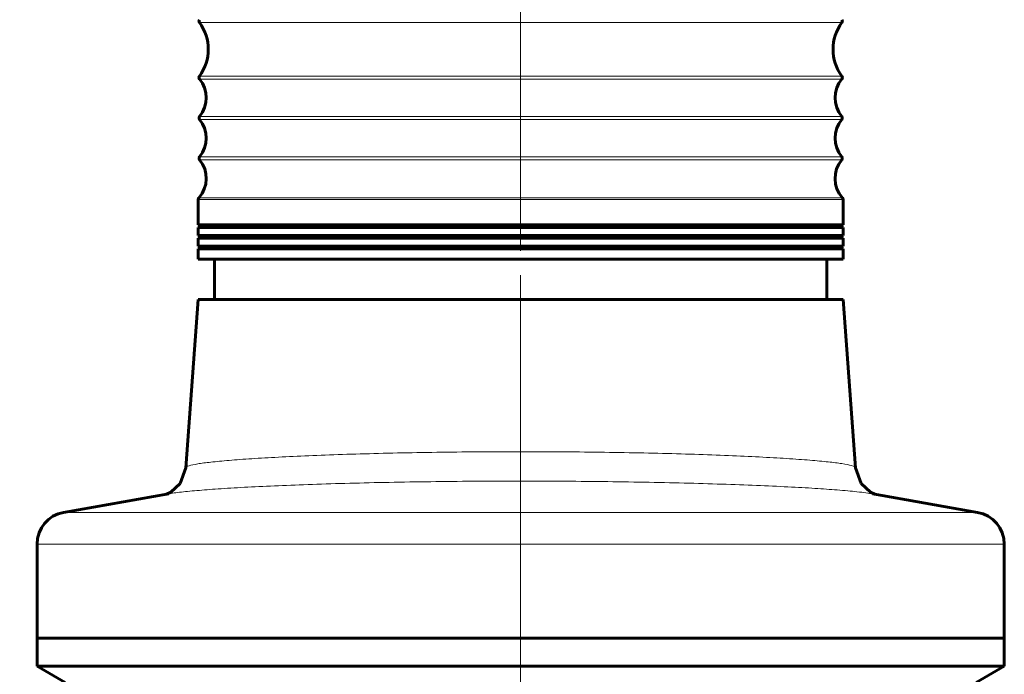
# Model space of a CAD drawing. Header units: millimetres. Extents: x 0 to 420, y 0 to 297.
# Tile 5 of 10: x 46 to 107, y 110 to 151. Entities that reach past the tile are written whole.
import ezdxf

# ---------------------------------------------------------------- set-up
doc = ezdxf.new("R2010")
doc.units = ezdxf.units.MM
for name, pattern in [('K5LT_AXLED', [19.5, 15, -1.5, 1.5, -1.5]), ('K5LT_BASIC', [0]), ('K5LT_THIN', [0])]:
    doc.linetypes.add(name, pattern=pattern)
doc.layers.add('Системный слой', color=7, linetype='Continuous')
doc.styles.add('KDIMTEXTSTYLE', font='GOST_AU.SHX', dxfattribs={"width": 0.96, "oblique": 15, "height": 5})
doc.styles.add('KTEXTSTYLE', font='GOST_AU.SHX', dxfattribs={"width": 0.96, "height": 5})
doc.dimstyles.new('KDIMSTYLE (0.50)', dxfattribs={"dimtxt": 5, "dimasz": 1, "dimexe": 2, "dimexo": 0, "dimgap": 1, "dimtad": 1, "dimlfac": 2, "dimtxsty": 'KDIMTEXTSTYLE', "dimsah": 1, "dimcen": 0, "dimdle": 1, "dimadec": 0, "dimazin": 0, "dimtfac": 0.667, "dimtmove": 0, "dimatfit": 3, "dimfxl": 1, "dimtvp": 1, "dimtolj": 1, "dimtzin": 0, "dimarcsym": 0})

# ---------------------------------------------------------------- blocks, each defined once
blk = doc.blocks.new('U0')
at = {"layer": 'Системный слой', "color": 150, "linetype": 'K5LT_BASIC', "lineweight": 60, "true_color": 0x0080ff}
for p, q in [((98.213, 123.114), (98.213, 123.117)), ((98.566, 122.132), (98.213, 123.114)), ((99.14, 121.599), (98.566, 122.132)), ((99.416, 121.469), (99.14, 121.599))]:
    blk.add_line(p, q, dxfattribs=at)
blk = doc.blocks.new('U1')
at = {"layer": 'Системный слой', "color": 150, "linetype": 'K5LT_BASIC', "lineweight": 60, "true_color": 0x0080ff}
for p, q in [((56.314, 122.133), (56.666, 123.114)), ((56.666, 123.114), (56.667, 123.117)), ((55.463, 121.469), (55.742, 121.6)), ((55.742, 121.6), (56.314, 122.133))]:
    blk.add_line(p, q, dxfattribs=at)
blk = doc.blocks.new('D0')
at = {"layer": 'Системный слой'}
for points in [[(38.641, 246.055), (37.982, 251.055), (37.324, 246.055), (37.982, 246.555)], [(37.982, 59.305), (38.641, 64.305), (37.982, 63.805), (37.324, 64.305)]]:
    blk.add_hatch(color=7, dxfattribs=at).paths.add_polyline_path(points)
at = {"layer": 'Системный слой', "color": 7, "linetype": 'K5LT_THIN', "lineweight": 18}
for p, q in [((63.19, 251.055), (35.982, 251.055)), ((37.324, 246.055), (37.982, 251.055)), ((37.982, 251.055), (38.641, 246.055)), ((37.982, 251.055), (37.982, 59.305)), ((37.982, 246.555), (37.324, 246.055)), ((38.641, 246.055), (37.982, 246.555)), ((37.982, 59.305), (37.324, 64.305)), ((37.324, 64.305), (37.982, 63.805)), ((37.982, 63.805), (38.641, 64.305)), ((38.641, 64.305), (37.982, 59.305)), ((47.44, 59.305), (35.982, 59.305))]:
    blk.add_line(p, q, dxfattribs=at)
blk.add_wipeout([(36.982, 149.706), (29.847, 149.706), (29.847, 160.216), (36.982, 160.216)]).dxf.layer = 'Системный слой'
at = {"layer": 'Системный слой', "color": 7, "insert": (30.448, 149.706), "char_height": 5, "attachment_point": 1, "rotation": 90, "style": 'KTEXTSTYLE'}
blk.add_mtext('\\H3.5;\\W0.965;\\Q15;\\Q15;\\H5.00;384', dxfattribs=at)
blk = doc.blocks.new('KDIMARROW_01')
at = {"layer": 'Системный слой'}
blk.add_hatch(color=0, dxfattribs=at).paths.add_polyline_path([(-5, -0.658), (0, 0), (-5, 0.658), (-4.5, 0)])
at = {"layer": 'Системный слой', "color": 0, "linetype": 'K5LT_THIN', "lineweight": 18}
for p, q in [((-4.5, 0), (-5, 0.658)), ((-5, 0.658), (0, 0)), ((0, 0), (-5, -0.658)), ((-5, -0.658), (-4.5, 0)), ((0, 0), (-1, 0))]:
    blk.add_line(p, q, dxfattribs=at)

msp = doc.modelspace()

# ---------------------------------------------------------------- linework, layer by layer
at = {"layer": 'Системный слой', "color": 30, "linetype": 'K5LT_AXLED', "lineweight": 18, "true_color": 0xff8000}
for p, q in [((77.4397, 171.0546), (77.4397, 133.5546)), ((77.4397, 133.5546), (77.4397, 120.321)), ((77.4397, 124.2857), (77.4397, 112.5546)), ((77.4397, 112.5546), (77.4397, 107.8046))]:
    msp.add_line(p, q, dxfattribs=at)
at = {"layer": 'Системный слой', "color": 7, "linetype": 'K5LT_THIN', "lineweight": 18}
for p, q in [((97.369, 150.7145), (57.5105, 150.7145)), ((97.3646, 147.4006), (57.5149, 147.4006)), ((97.3597, 147.2148), (57.5198, 147.2148)), ((97.355, 144.9002), (57.5245, 144.9002)), ((97.355, 144.7091), (57.5245, 144.7091)), ((97.355, 142.4002), (57.5245, 142.4002)), ((97.355, 142.2091), (57.5245, 142.2091)), ((97.4397, 139.746), (57.4397, 139.746)), ((97.4015, 139.846), (57.478, 139.846)), ((105.787, 120.3461), (49.0924, 120.3461)), ((107.4397, 118.3764), (47.4397, 118.3764))]:
    msp.add_line(p, q, dxfattribs=at)
at = {"layer": 'Системный слой', "color": 150, "linetype": 'K5LT_BASIC', "lineweight": 60, "true_color": 0x0080ff}
for p, q in [((57.4397, 139.746), (57.4397, 138.1796)), ((97.4397, 139.746), (97.4397, 138.1796)), ((97.4397, 138.1796), (57.4397, 138.1796)), ((57.4397, 138.013), (57.4397, 137.513)), ((97.4397, 138.013), (57.4397, 138.013)), ((97.4397, 137.513), (57.4397, 137.513)), ((97.4397, 138.013), (97.4397, 137.513)), ((57.4397, 137.3463), (57.4397, 136.8463)), ((97.4397, 137.3463), (57.4397, 137.3463)), ((97.4397, 136.8463), (57.4397, 136.8463)), ((97.4397, 137.3463), (97.4397, 136.8463)), ((97.4397, 136.6796), (57.4397, 136.6796)), ((57.4397, 136.6796), (57.4397, 136.0546)), ((97.4397, 136.6796), (97.4397, 136.0546)), ((97.4397, 136.0546), (57.4397, 136.0546)), ((58.4397, 136.0546), (58.4397, 133.5546)), ((96.4397, 136.0546), (96.4397, 133.5546)), ((57.4397, 133.5546), (56.6666, 123.1173)), ((97.4397, 133.5546), (57.4397, 133.5546)), ((97.4397, 133.5546), (98.2129, 123.1173)), ((55.5901, 121.4918), (49.0924, 120.3461)), ((99.2894, 121.4918), (105.787, 120.3461)), ((47.4397, 118.3764), (47.4397, 112.5546)), ((107.4397, 118.3764), (107.4397, 112.5546)), ((107.4397, 112.5546), (47.4397, 112.5546)), ((47.4397, 112.5546), (47.4397, 110.8046)), ((107.4397, 112.5546), (47.4397, 112.5546)), ((107.4397, 112.5546), (107.4397, 110.8046)), ((107.4397, 110.8046), (47.4397, 110.8046)), ((47.4397, 110.8046), (49.1897, 109.8046)), ((107.4397, 110.8046), (105.6897, 109.8046))]:
    msp.add_line(p, q, dxfattribs=at)
for centre, radius, start, end in [((57.6304, 150.8046), 0.15, 143.068601, 216.931399), ((97.2491, 150.8046), 0.15, 323.068601, 36.931399), ((55.3022, 149.0546), 2.7625, 323.221013, 36.931399), ((99.5772, 149.0546), 2.7625, 143.068601, 216.778987), ((57.635, 147.3108), 0.15, 143.221013, 219.799389), ((56.1272, 146.0546), 1.8125, 320.435782, 39.799389), ((98.7522, 146.0546), 1.8125, 140.200611, 219.564218), ((97.2445, 147.3108), 0.15, 320.200611, 36.778987), ((57.6402, 144.8046), 0.15, 140.435782, 219.564218), ((97.2393, 144.8046), 0.15, 320.435782, 39.564218), ((56.1272, 143.5546), 1.8125, 320.435782, 39.564218), ((98.7522, 143.5546), 1.8125, 140.435782, 219.564218), ((57.6402, 142.3046), 0.15, 140.435782, 219.564218), ((97.2393, 142.3046), 0.15, 320.435782, 39.564218), ((56.1272, 141.0546), 1.8125, 318.17825, 39.564218), ((98.7522, 141.0546), 1.8125, 140.435782, 221.82175), ((57.5897, 139.746), 0.15, 138.17825, 180), ((97.2897, 139.746), 0.15, 0, 41.82175), ((57.4397, 138.0963), 0.0833, 270, 90), ((97.4397, 138.0963), 0.0833, 90, 270), ((57.4397, 137.4296), 0.0833, 270, 90), ((97.4397, 137.4296), 0.0833, 90, 270), ((57.4397, 136.763), 0.0833, 270, 90), ((97.4397, 136.763), 0.0833, 90, 270), ((49.4397, 118.3764), 2, 100, 180), ((105.4397, 118.3764), 2, 0, 80)]:
    msp.add_arc(centre, radius, start, end, dxfattribs=at)
at = {"layer": 'Системный слой', "color": 7, "linetype": 'K5LT_THIN', "lineweight": 18}
for points, knots in [([(98.2129, 123.1173), (98.2096, 123.1616), (98.0526, 123.2458), (97.4354, 123.3665), (96.553, 123.477), (95.4089, 123.5828), (93.9756, 123.6855), (92.2789, 123.7822), (90.3636, 123.8697), (88.2512, 123.9464), (85.9781, 124.0102), (83.5792, 124.0594), (81.0916, 124.0926), (78.552, 124.1088), (75.9968, 124.1077), (73.4633, 124.0892), (70.9876, 124.0539), (68.6063, 124.0029), (66.355, 123.9375), (64.2686, 123.8594), (62.3803, 123.7708), (60.7203, 123.6736), (59.3123, 123.5698), (58.189, 123.4623), (57.3453, 123.3508), (56.8007, 123.2352), (56.6695, 123.157), (56.6666, 123.1173)], [0, 0, 0, 0, 1.3629476, 2.551491, 3.611945, 4.6997116, 5.8193548, 6.9226345, 8.028501, 9.131307, 10.2329866, 11.331767, 12.4283897, 13.5236095, 14.6180987, 15.7130339, 16.8085239, 17.9061326, 19.0060029, 20.107693, 21.2116173, 22.3168319, 23.4227745, 24.536244, 25.6247326, 26.7818595, 28, 28, 28, 28]), ([(99.2894, 121.4918), (99.0393, 121.5359), (98.4204, 121.6186), (97.1653, 121.7331), (95.7154, 121.8351), (94.0422, 121.9296), (92.1064, 122.0179), (89.942, 122.0972), (87.6041, 122.1647), (85.1171, 122.219), (82.5236, 122.2584), (79.863, 122.2817), (77.1697, 122.2884), (74.4866, 122.2784), (71.8373, 122.2518), (69.2675, 122.2095), (66.8047, 122.1525), (64.4976, 122.0825), (62.3789, 122.0014), (60.4766, 121.9109), (58.8326, 121.8139), (57.4465, 121.711), (56.3373, 121.6034), (55.8029, 121.5293), (55.5901, 121.4918)], [0, 0, 0, 0, 1.3782689, 2.5800267, 3.6521775, 4.7525623, 5.8866424, 7.0054658, 8.1314732, 9.2536497, 10.3754296, 11.4955107, 12.6102201, 13.7296269, 14.8419103, 15.9668575, 17.0873202, 18.2143294, 19.3368191, 20.4567459, 21.5867272, 22.686123, 23.828646, 25, 25, 25, 25])]:
    msp.add_open_spline(points, degree=3, knots=knots, dxfattribs=at)

# ---------------------------------------------------------------- block references
at = {"layer": 'Системный слой'}
for name in ['U1', 'U0']:
    msp.add_blockref(name, (0, 0), dxfattribs=at)

# ---------------------------------------------------------------- next in the draw order: dimensions: what is measured, and where the dimension line sits
at = {"layer": 'Системный слой', "color": 7}
dim = msp.add_linear_dim(base=(37.9825, 251.0546), p1=(47.4397, 59.3046), p2=(63.1897, 251.0546), angle=90, dimstyle='KDIMSTYLE (0.50)', override={"dimexo": 0, "dimpost": '\\H5.0;\\W0.965;\\Q15;<>', "dimblk1": 'KDIMARROW_01', "dimblk2": 'KDIMARROW_01', "dimse1": 0, "dimse2": 0, "dimclrt": 7, "dimtol": 1, "dimtp": 0, "dimtm": 0, "dimtdec": 5, "dimtolj": 1}, dxfattribs=at)
dim.commit()
dim.dimension.update_dxf_attribs({"geometry": 'D0', "text_midpoint": (37.9825, 155.1796), "dimtype": 160})

doc.saveas('drawing.dxf')
